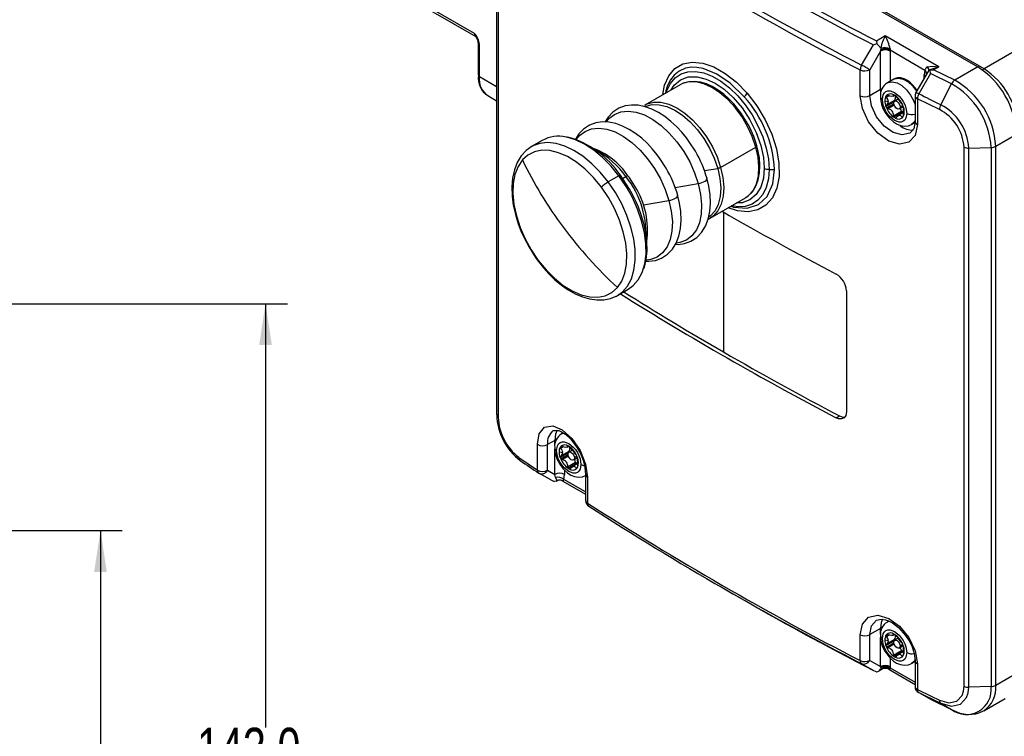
# Model space of a CAD drawing. Header units: millimetres. Extents: x 0 to 864, y 0 to 559.
# Tile 10 of 12: x 587 to 730, y 357 to 462. Entities that reach past the tile are written whole.
import ezdxf

# ---------------------------------------------------------------- set-up
doc = ezdxf.new("R2010")
doc.units = ezdxf.units.MM
doc.layers.add('DIMENSIONS', color=140, linetype='Continuous')
doc.styles.add('SLDTEXTSTYLE0', font='TXT', dxfattribs={"width": 0.75})
doc.dimstyles.new('SLDDIMSTYLE1', dxfattribs={"dimtxt": 6, "dimasz": 6, "dimexe": 0, "dimexo": 0.0625, "dimgap": 1.5, "dimtad": 0, "dimtih": 1, "dimtoh": 1, "dimdec": 1, "dimrnd": 1e-09, "dimzin": 4, "dimdsep": 46, "dimtxsty": 'SLDTEXTSTYLE0', "dimsah": 1, "dimcen": 0.09, "dimadec": 0, "dimazin": 1, "dimtfac": 1, "dimtdec": 1, "dimtofl": 0, "dimtmove": 0, "dimatfit": 3, "dimfxl": 0, "dimfrac": 2, "dimtolj": 1, "dimtzin": 12, "dimarcsym": 0})

# ---------------------------------------------------------------- blocks, each defined once
blk = doc.blocks.new('_D_6')
at = {"layer": 'DIMENSIONS'}
for p, q in [((548.17, 387.35), (602.18, 387.35)), ((599, 387.35), (599, 342.21)), ((591.24, 333.23), (589.42, 333.23)), ((589.42, 333.23), (589.42, 323.71)), ((606.76, 333.23), (608.59, 333.23)), ((608.59, 333.23), (608.59, 323.71)), ((589.42, 323.71), (591.24, 323.71)), ((608.59, 323.71), (606.76, 323.71)), ((599, 277.35), (599, 322.49)), ((548.17, 277.35), (602.18, 277.35))]:
    blk.add_line(p, q, dxfattribs=at)
for points in [[(599, 387.35), (598.08, 381.35), (599.93, 381.35)], [(599, 277.35), (599.93, 283.35), (598.08, 283.35)]]:
    blk.add_solid(points, dxfattribs=at)
at = {"layer": 'DIMENSIONS', "char_height": 6, "attachment_point": 1, "style": 'SLDTEXTSTYLE0'}
for s, insert in [('110.0', (589.03, 342.19)), ('4.33', (591.24, 331.44))]:
    blk.add_mtext(s, dxfattribs=dict(at, insert=insert))
blk = doc.blocks.new('_D_7')
at = {"layer": 'DIMENSIONS'}
for p, q in [((517.67, 420.35), (626.18, 420.35)), ((623, 420.35), (623, 358.71)), ((615.24, 349.73), (613.42, 349.73)), ((613.42, 349.73), (613.42, 340.21)), ((630.76, 349.73), (632.59, 349.73)), ((632.59, 349.73), (632.59, 340.21)), ((613.42, 340.21), (615.24, 340.21)), ((632.59, 340.21), (630.76, 340.21)), ((623, 277.35), (623, 338.99)), ((548.17, 277.35), (626.18, 277.35))]:
    blk.add_line(p, q, dxfattribs=at)
for points in [[(623, 420.35), (622.08, 414.35), (623.93, 414.35)], [(623, 277.35), (623.93, 283.35), (622.08, 283.35)]]:
    blk.add_solid(points, dxfattribs=at)
at = {"layer": 'DIMENSIONS', "char_height": 6, "attachment_point": 1, "style": 'SLDTEXTSTYLE0'}
for s, insert in [('143.0', (613.03, 358.69)), ('5.63', (615.24, 347.94))]:
    blk.add_mtext(s, dxfattribs=dict(at, insert=insert))

msp = doc.modelspace()

# ---------------------------------------------------------------- linework, layer by layer
at = {"color": 7, "linetype": 'Continuous', "lineweight": 25}
for p, q in [((665.77, 489.89), (726.58, 454.79)), ((727.5, 454.5), (666.69, 489.61)), ((656.62, 482.59), (656.62, 404.19)), ((656.85, 482.22), (656.85, 403.83)), ((761.86, 474.34), (727.5, 454.5)), ((653.39, 459.64), (631.54, 472.25)), ((631.75, 471.8), (653.6, 459.18)), ((640.37, 466.81), (653.6, 459.18)), ((653.58, 459.22), (653.66, 459.11)), ((653.95, 458.28), (653.95, 453.56)), ((713.14, 459.28), (711.87, 458.54)), ((711.87, 458.54), (711.89, 458.16)), ((720.92, 454.79), (713.14, 459.28)), ((654.1, 453.35), (654.1, 458.08)), ((709.69, 455.04), (711.4, 458)), ((712.44, 457.07), (710.87, 454.36)), ((711.4, 458), (711.89, 458.16)), ((712.44, 457.07), (712.47, 457.22)), ((712.44, 451.52), (712.44, 457.07)), ((712.47, 457.22), (712.53, 457.48)), ((713.84, 457.42), (713.85, 457.24)), ((713.85, 457.24), (718.88, 454.33)), ((713.85, 457.07), (713.85, 457.24)), ((709.49, 450.59), (709.49, 454.34)), ((710.87, 450.62), (710.87, 454.36)), ((719.41, 454.22), (717.6, 451.08)), ((718.88, 454.33), (718.8, 453.61)), ((719.46, 454.3), (719.29, 453.99)), ((720.92, 454.79), (719.48, 454.29)), ((719.65, 454.29), (720.17, 454.36)), ((719.71, 453.81), (719.65, 454.29)), ((720.17, 454.36), (720.92, 454.79)), ((723.23, 452.86), (720.17, 454.36)), ((726.58, 454.79), (723.23, 452.86)), ((714.36, 453), (713.44, 452.47)), ((714.36, 453), (714.4, 453.02)), ((722.75, 452.32), (719.71, 453.81)), ((683.29, 452.19), (678.17, 449.24)), ((683.29, 452.19), (683.2, 452.14)), ((710.87, 450.62), (712.44, 451.52)), ((721.2, 449.28), (722.75, 452.32)), ((655.34, 450.6), (656.62, 449.87)), ((713.07, 449.85), (713.6, 449.74)), ((713.21, 449.12), (714.41, 449.81)), ((713.22, 449.03), (714.42, 449.72)), ((713.28, 449.22), (714.44, 449.89)), ((714.25, 450.53), (714.49, 450.66)), ((715.02, 450.09), (714.51, 449.8)), ((717.46, 450.58), (717.46, 446.84)), ((721.01, 448.57), (717.81, 450.14)), ((717.81, 450.14), (717.81, 446.4)), ((714.32, 447.66), (715.48, 448.33)), ((715.16, 448.67), (715.76, 449.01)), ((715.6, 448.14), (714.4, 447.45)), ((715.74, 448.12), (715.02, 447.71)), ((716.94, 446.41), (717.48, 446.72)), ((663.26, 444.1), (661.7, 443.2)), ((729.2, 443.24), (732.23, 444.99)), ((689.19, 440.17), (694.31, 443.13)), ((724.6, 364.72), (724.6, 443.11)), ((725.28, 442.98), (728.54, 443.07)), ((725.28, 364.59), (725.28, 442.98)), ((728.54, 443.07), (728.54, 364.68)), ((729.2, 364.85), (729.2, 443.24)), ((696.23, 439.88), (697.02, 439.88)), ((674.4, 438.95), (672.84, 438.05)), ((675.77, 437.11), (674.56, 438.93)), ((687.67, 432.78), (692.79, 435.74)), ((692.79, 435.74), (692.88, 435.79)), ((691.14, 434.51), (690.79, 434.58)), ((687.4, 432.66), (687.88, 432.93)), ((687.87, 432.91), (687.67, 432.78)), ((674.2, 421.54), (675.76, 422.45)), ((707.48, 422.24), (707.48, 404.61)), ((706, 403.75), (706.49, 404.04)), ((666.3, 401.56), (666.07, 401.43)), ((662.55, 396.17), (662.55, 399.91)), ((665.06, 400.48), (664.01, 399.88)), ((664.01, 396.13), (664.01, 399.88)), ((666.88, 399.49), (667.11, 399.63)), ((665.7, 398.81), (666.23, 398.71)), ((665.84, 398.08), (667.03, 398.77)), ((665.84, 397.99), (667.05, 398.69)), ((665.91, 398.19), (667.07, 398.86)), ((667.65, 399.05), (667.14, 398.76)), ((659.83, 398.01), (662.55, 396.17)), ((666.94, 396.62), (668.1, 397.29)), ((668.23, 397.11), (667.02, 396.41)), ((668.36, 397.08), (667.65, 396.67)), ((667.79, 397.63), (668.38, 397.97)), ((664.48, 394.72), (662.77, 395.7)), ((664.01, 396.13), (665.06, 395.53)), ((665.18, 395.08), (665.06, 395.53)), ((666.39, 394.81), (666.47, 395.53)), ((669.56, 395.5), (669.56, 391.75)), ((664.48, 394.72), (665, 394.49)), ((665.29, 394.56), (665, 394.49)), ((665.43, 394.63), (665.18, 395.08)), ((665.28, 394.56), (665.41, 394.61)), ((666.25, 394.56), (669.56, 392.64)), ((669.82, 395.11), (669.82, 391.37)), ((689.25, 379.17), (690.96, 378.18)), ((713.66, 374.21), (713.44, 374.08)), ((712.44, 373.13), (710.87, 372.23)), ((709.49, 368.46), (709.49, 372.21)), ((710.87, 368.48), (710.87, 372.23)), ((713.07, 371.46), (713.6, 371.36)), ((713.21, 370.73), (714.41, 371.42)), ((713.22, 370.64), (714.42, 371.34)), ((713.28, 370.84), (714.44, 371.51)), ((714.25, 372.14), (714.49, 372.28)), ((715.02, 371.7), (714.51, 371.41)), ((714.32, 369.27), (715.48, 369.94)), ((715.6, 369.76), (714.4, 369.06)), ((715.74, 369.73), (715.02, 369.32)), ((715.16, 370.28), (715.76, 370.63)), ((711.4, 367.03), (709.69, 368.01)), ((710.87, 368.48), (712.44, 367.58)), ((716.94, 368.02), (717.46, 368.32)), ((717.46, 368.45), (717.46, 364.7)), ((717.81, 368.01), (717.81, 364.26)), ((711.4, 367.03), (711.89, 366.84)), ((712.17, 366.92), (712.66, 367.21)), ((712.47, 367.48), (712.44, 367.58)), ((712.53, 367.32), (712.47, 367.48)), ((713.63, 367.21), (717.46, 364.99)), ((713.85, 367.42), (713.84, 367.28)), ((713.85, 367.58), (713.85, 367.42)), ((732.23, 366.6), (729.2, 364.85)), ((717.96, 363.83), (718, 363.82)), ((718, 363.82), (719.71, 362.83)), ((728.54, 364.68), (725.28, 364.59)), ((719.71, 362.83), (722.75, 361.35)), ((727.45, 361.13), (730.58, 362.94)), ((721.2, 362.25), (722.75, 361.35))]:
    msp.add_line(p, q, dxfattribs=at)
at = {"color": 8, "linetype": 'Continuous', "lineweight": 25}
for p, q in [((713.85, 457.07), (713.85, 452.7)), ((656.62, 451.9), (654.1, 453.35)), ((718.8, 453.16), (718.8, 453.61)), ((712.44, 451.52), (712.46, 451.1)), ((713.52, 450.61), (713.21, 450.43)), ((713.46, 450.63), (713.22, 450.49)), ((713.7, 450.56), (713.28, 450.32)), ((713.35, 450.64), (713.31, 450.61)), ((714.37, 450.72), (714.32, 450.69)), ((714.62, 450.41), (714.8, 450.37)), ((713.31, 448.81), (714.38, 449.43)), ((714.43, 449.22), (713.49, 448.68)), ((715.69, 449.19), (715.3, 448.97)), ((714.57, 447.35), (714.79, 447.48)), ((715.56, 447.49), (715.76, 447.61)), ((686.84, 439.7), (688.76, 440.03)), ((674.75, 438.47), (674.84, 438.51)), ((674.93, 438.57), (675.42, 438.85)), ((682.58, 437.24), (685.94, 437.81)), ((677.95, 434.71), (681.67, 435.35)), ((689.6, 433.68), (689.6, 413.35)), ((665.06, 399.64), (665.06, 400.48)), ((666.09, 399.59), (665.84, 399.45)), ((666.15, 399.57), (665.84, 399.39)), ((666.32, 399.52), (665.91, 399.28)), ((665.97, 399.6), (665.93, 399.57)), ((666.99, 399.68), (666.94, 399.66)), ((665.06, 395.53), (665.06, 399.19)), ((665.93, 397.77), (667.01, 398.4)), ((667.06, 398.18), (666.12, 397.64)), ((667.25, 399.38), (667.43, 399.33)), ((668.31, 398.16), (667.92, 397.93)), ((666.47, 396.16), (666.47, 395.53)), ((667.19, 396.31), (667.42, 396.44)), ((668.18, 396.45), (668.39, 396.57)), ((666.32, 394.52), (666.26, 394.58)), ((669.56, 392.98), (666.39, 394.81)), ((712.44, 372.29), (712.44, 373.13)), ((714.37, 372.33), (714.32, 372.31)), ((712.44, 367.58), (712.44, 371.84)), ((713.52, 372.22), (713.21, 372.04)), ((713.46, 372.24), (713.22, 372.1)), ((713.7, 372.17), (713.28, 371.93)), ((713.35, 372.25), (713.31, 372.22)), ((713.31, 370.42), (714.38, 371.05)), ((714.62, 372.03), (714.8, 371.98)), ((714.43, 370.83), (713.49, 370.29)), ((715.69, 370.81), (715.3, 370.58)), ((713.85, 368.81), (713.85, 367.58)), ((714.57, 368.96), (714.79, 369.09)), ((715.56, 369.1), (715.76, 369.22)), ((713.85, 367.42), (717.46, 365.33))]:
    msp.add_line(p, q, dxfattribs=at)
at = {"color": 8, "linetype": 'Continuous', "lineweight": 25, "flags": 128}
for points in [[(653.39, 459.64), (653.52, 459.3), (653.58, 459.22)], [(680.79, 450.75), (681.03, 452.11), (681.65, 453.5), (682.55, 454.56), (683.7, 455.22), (685.07, 455.49), (686.58, 455.33), (688.2, 454.77), (689.86, 453.83), (691.49, 452.55), (693.05, 450.95)], [(692.62, 450.45), (690.6, 452.42), (688.66, 453.74), (686.67, 454.54), (685.73, 454.71), (684.97, 454.72), (684.1, 454.58), (683.17, 454.18), (682.41, 453.56), (681.89, 452.89), (681.65, 452.47), (681.42, 451.95), (681.22, 451.3), (681.18, 450.98)], [(681.29, 451.04), (681.38, 451.32), (681.89, 452.36), (682.58, 453.18), (683.43, 453.76), (684.43, 454.08), (685.53, 454.13), (686.73, 453.91), (687.97, 453.44), (689.23, 452.71), (690.47, 451.75), (691.67, 450.59), (692.77, 449.26), (693.77, 447.79), (694.62, 446.23), (695.31, 444.61), (695.82, 442.98), (696.13, 441.39), (696.23, 439.88)], [(682.02, 451.46), (682.42, 452.12), (683.35, 452.9), (684.49, 453.32), (685.77, 453.34), (687.1, 453.02), (688.39, 452.41), (689.69, 451.52), (691.02, 450.31), (692.3, 448.81), (693.44, 447.08), (694.36, 445.23), (695.02, 443.37), (695.41, 441.62), (695.53, 440.05)], [(694.31, 443.13), (693.8, 444.64), (693.11, 446.13), (692.26, 447.56), (691.29, 448.87), (690.22, 450.04), (689.09, 451.02), (687.92, 451.79), (686.75, 452.32), (685.63, 452.6), (684.58, 452.61), (683.63, 452.36), (683.29, 452.19)], [(713.44, 452.47), (713.57, 452.53), (714.16, 452.63), (714.84, 452.47), (715.54, 452.06), (716.22, 451.44), (716.81, 450.66), (717.27, 449.78), (717.46, 449.27)], [(714.4, 453.02), (714.49, 453.06), (715.08, 453.16), (715.76, 453), (716.46, 452.59), (717.14, 451.98), (717.69, 451.25)], [(718.8, 453.61), (718.92, 453.52), (718.98, 453.47)], [(712.44, 451.52), (712.59, 451.59), (712.69, 451.63)], [(678.17, 449.24), (678.51, 449.41), (679.46, 449.66), (680.51, 449.64), (681.64, 449.37), (682.8, 448.84), (683.97, 448.07), (685.1, 447.09), (686.17, 445.92), (687.15, 444.6), (687.99, 443.18), (688.68, 441.69), (689.19, 440.17)], [(693.05, 450.95), (694.47, 449.11), (695.68, 447.1), (696.65, 444.98), (697.31, 442.85), (697.66, 440.79), (697.68, 438.86), (697.35, 437.16), (696.71, 435.74), (695.77, 434.67), (694.58, 433.98), (693.18, 433.7), (691.63, 433.84), (690.28, 434.29)], [(716.73, 445.13), (716.73, 445.13), (715.61, 444.88), (714.29, 445.24), (712.98, 446.16), (711.87, 447.51), (711.12, 449.1), (710.87, 450.62)], [(672.57, 446.81), (672.95, 447.26), (673.75, 447.87), (674.69, 448.24), (675.75, 448.35), (676.9, 448.2), (678.1, 447.79), (679.33, 447.13), (680.55, 446.24), (681.73, 445.15), (682.83, 443.89), (683.83, 442.48), (684.69, 440.97), (685.4, 439.4), (685.94, 437.81)], [(678.31, 449.05), (678.32, 449.05), (679.25, 449.3), (680.27, 449.28), (681.37, 449.01), (682.51, 448.49), (683.65, 447.74), (684.77, 446.78), (685.81, 445.64), (686.76, 444.36), (687.58, 442.96), (688.26, 441.5), (688.76, 440.03)], [(717.46, 446.99), (717.27, 446.69), (716.95, 446.41)], [(668.25, 444.27), (668.69, 444.8), (669.48, 445.41), (670.43, 445.78), (671.49, 445.89), (672.63, 445.74), (673.84, 445.33), (675.07, 444.67), (676.29, 443.78), (677.47, 442.69), (678.57, 441.43), (679.57, 440.02), (680.43, 438.51), (681.14, 436.94), (681.67, 435.35)], [(674.4, 438.95), (673.25, 440.36), (672.02, 441.61), (670.73, 442.68), (669.41, 443.54), (668.09, 444.17), (666.81, 444.55), (666.71, 444.57)], [(672.84, 438.05), (671.69, 439.46), (670.46, 440.71), (669.16, 441.78), (667.85, 442.64), (666.53, 443.26), (665.25, 443.65), (664.02, 443.78), (662.89, 443.66), (661.89, 443.3)], [(692.88, 435.79), (693.26, 436.07), (693.92, 436.82), (694.39, 437.78), (694.68, 438.93), (694.76, 440.23), (694.63, 441.64), (694.31, 443.13)], [(694.31, 443.13), (694.37, 443.17), (694.42, 443.21), (694.45, 443.25), (694.46, 443.29), (694.46, 443.31)], [(688.76, 440.03), (689.08, 438.57), (689.2, 437.19), (689.12, 435.92), (688.84, 434.79), (688.38, 433.85), (687.74, 433.13), (687.52, 432.96)], [(689.19, 440.17), (689.51, 438.69), (689.64, 437.27), (689.56, 435.97), (689.27, 434.82), (688.8, 433.86), (688.14, 433.12), (687.87, 432.91)], [(690.71, 434.54), (691.05, 434.41), (693.05, 434.24), (694.69, 434.78), (695.95, 435.95), (696.78, 437.8), (697.02, 439.88)], [(696.23, 439.88), (696.13, 438.49), (695.82, 437.26), (695.31, 436.22), (694.62, 435.4), (693.77, 434.82), (692.77, 434.5), (691.67, 434.45), (691.14, 434.51)], [(695.53, 440.05), (695.41, 438.62), (695.02, 437.31), (694.36, 436.22), (693.44, 435.44), (692.3, 435.02), (691.52, 435.01)], [(674.2, 421.54), (674.93, 422.08), (675.66, 422.92), (676.22, 423.98), (676.59, 425.23), (676.77, 426.64), (676.76, 428.17), (676.55, 429.8), (676.14, 431.49), (675.55, 433.19), (674.8, 434.88), (673.89, 436.51), (672.84, 438.05)], [(685.94, 437.81), (686.28, 436.25), (686.43, 434.76), (686.37, 433.37), (686.11, 432.13), (685.66, 431.07), (685.02, 430.22), (684.22, 429.6), (683.28, 429.24), (682.82, 429.15)], [(681.67, 435.35), (682.02, 433.79), (682.17, 432.3), (682.11, 430.91), (681.85, 429.67), (681.4, 428.61), (680.76, 427.76), (679.96, 427.14), (679.02, 426.78), (678.43, 426.68)], [(662.68, 426.65), (662.65, 426.59), (662.65, 426.56), (662.65, 426.55)], [(665.4, 401.95), (665.17, 401.37), (665.06, 400.48)], [(666.06, 401.43), (666.2, 401.5), (666.38, 401.56)], [(665.32, 400.59), (665.21, 400.55), (665.06, 400.48)], [(710.87, 372.23), (711.12, 373.49), (711.87, 374.33)], [(712.73, 374.5), (712.54, 374.02), (712.44, 373.13)], [(713.44, 374.08), (713.57, 374.15), (713.75, 374.21)], [(712.7, 373.24), (712.59, 373.2), (712.44, 373.13)], [(717.45, 368.58), (717.27, 368.3), (716.95, 368.02)], [(712.64, 367.21), (712.56, 367.17), (712.5, 367.18), (712.46, 367.23)], [(713.84, 367.28), (713.8, 367.21), (713.75, 367.17), (713.64, 367.22)]]:
    msp.add_lwpolyline(points, dxfattribs=at)
at = {"color": 7, "linetype": 'Continuous', "lineweight": 25, "flags": 128}
for points in [[(710.87, 454.36), (710.76, 454.42), (710.63, 454.5), (710.48, 454.58), (710.32, 454.67), (710.16, 454.77), (710, 454.87), (709.84, 454.96), (709.69, 455.04)], [(719.26, 454.8), (720, 454.88), (720.92, 454.79)], [(719.48, 454.29), (719.46, 454.29), (719.46, 454.3)], [(692.97, 446.81), (692.13, 448.12), (691.76, 448.61), (691.12, 449.39), (690.42, 450.11), (689.65, 450.8), (688.83, 451.41), (687.98, 451.92), (687.12, 452.31), (686.25, 452.56), (685.39, 452.68), (684.55, 452.63), (683.73, 452.41), (683.2, 452.11)], [(717.76, 451.36), (717.45, 451.81), (717.21, 452.08), (716.79, 452.47), (716.36, 452.79), (715.88, 453.03), (715.4, 453.17), (714.91, 453.18), (714.44, 453.04), (714.41, 453.02)], [(719.72, 453.8), (719.53, 453.48), (718, 450.85)], [(712.72, 450.05), (712.84, 450.73), (713.01, 451), (713.24, 451.2), (713.51, 451.3), (713.83, 451.3), (714.49, 451.07), (715.14, 450.55), (715.46, 450.18), (715.74, 449.75), (715.96, 449.3), (716.13, 448.83), (716.25, 448.01)], [(717.59, 451.08), (717.47, 450.72), (717.46, 450.58)], [(717.81, 446.4), (717.49, 444.83), (716.58, 443.83), (715.22, 443.53), (713.63, 443.99), (712.05, 445.13), (710.71, 446.79), (709.81, 448.71), (709.49, 450.59)], [(716.25, 448.01), (716.13, 447.33), (715.96, 447.06), (715.74, 446.87), (715.46, 446.76), (715.14, 446.76), (714.49, 446.99), (713.83, 447.51), (713.52, 447.88), (713.24, 448.31), (713.01, 448.76), (712.84, 449.23), (712.72, 450.05)], [(713.21, 450.43), (713.21, 450.47), (713.22, 450.49)], [(713.28, 450.32), (713.24, 450.37), (713.21, 450.43)], [(714.32, 450.69), (714.3, 450.57), (714.21, 450.51), (714.03, 450.5), (713.82, 450.53), (713.55, 450.6), (713.49, 450.62)], [(714.32, 450.69), (714.32, 450.72), (714.34, 450.73), (714.38, 450.72), (714.4, 450.71)], [(714.38, 449.5), (714.41, 449.68), (714.51, 449.8), (714.66, 449.83), (714.84, 449.77), (715.02, 449.62), (715.16, 449.42), (715.26, 449.19), (715.3, 448.97)], [(714.5, 449.79), (714.48, 449.84), (714.46, 449.91)], [(721.2, 449.28), (720.8, 449.48), (720.4, 449.67), (720, 449.87), (719.6, 450.06), (719.2, 450.26), (718.8, 450.45), (718.4, 450.65), (718, 450.85)], [(685.53, 442.51), (684.63, 443.91), (684.24, 444.45), (683.55, 445.29), (682.8, 446.09), (681.97, 446.86), (681.08, 447.56), (680.14, 448.16), (679.18, 448.64), (678.2, 448.99), (677.22, 449.2), (676.24, 449.24), (675.29, 449.1), (674.37, 448.77), (673.51, 448.21), (672.82, 447.49), (672.36, 446.76)], [(713.08, 448.22), (713.63, 447.43), (713.88, 447.17), (714.32, 446.78), (714.79, 446.48), (715.33, 446.25), (715.91, 446.16), (716.49, 446.22), (716.94, 446.43)], [(713.22, 449.03), (713.21, 449.09), (713.21, 449.12)], [(715.3, 448.97), (715.26, 448.79), (715.16, 448.67), (715.02, 448.64), (714.84, 448.7), (714.66, 448.85), (714.51, 449.05), (714.41, 449.28), (714.38, 449.5)], [(681.26, 440.05), (680.37, 441.45), (679.98, 441.99), (679.29, 442.83), (678.54, 443.63), (677.71, 444.4), (676.82, 445.1), (675.88, 445.7), (674.92, 446.18), (673.94, 446.53), (672.95, 446.74), (671.98, 446.78), (671.02, 446.64), (670.11, 446.31), (669.25, 445.75), (668.56, 445.03), (668.08, 444.28)], [(714.74, 447.42), (714.92, 447.64), (715.11, 447.75), (715.28, 447.76), (715.42, 447.69), (715.54, 447.53), (715.56, 447.49)], [(715.67, 447.45), (715.64, 447.43), (715.61, 447.43), (715.58, 447.45), (715.56, 447.49)], [(717.46, 446.84), (717.28, 445.77), (716.73, 445.13)], [(661.92, 443.3), (661.77, 443.24), (660.89, 442.61), (660.18, 441.83), (659.61, 440.88), (659.19, 439.81), (658.93, 438.62), (658.82, 437.34), (658.87, 436.01), (659.04, 434.66), (659.34, 433.32), (659.77, 431.94), (660.15, 430.95), (660.56, 430.02), (661.34, 428.55)], [(671.85, 437.3), (670.71, 438.68), (669.49, 439.9), (668.21, 440.93), (666.91, 441.74), (665.62, 442.3), (664.37, 442.61), (663.19, 442.66), (662.11, 442.44), (661.16, 441.97), (660.36, 441.25)], [(661.89, 443.3), (661.86, 443.28), (661.7, 443.2)], [(692.88, 435.82), (693.12, 435.96), (693.83, 436.64), (694.32, 437.43), (694.66, 438.35), (694.85, 439.36), (694.9, 440.45), (694.82, 441.58), (694.61, 442.71), (694.45, 443.31)], [(660.36, 441.25), (659.73, 440.31), (659.28, 439.15), (659.03, 437.82), (658.98, 436.35), (659.14, 434.77), (659.49, 433.12), (660.04, 431.44), (660.77, 429.78), (661.65, 428.16), (662.68, 426.65)], [(675.76, 422.45), (676.49, 422.98), (677.22, 423.83), (677.78, 424.88), (678.15, 426.13), (678.34, 427.54), (678.32, 429.07), (678.11, 430.7), (677.7, 432.39), (677.11, 434.09), (676.36, 435.78), (675.45, 437.41), (674.4, 438.95)], [(675.95, 436.99), (674.99, 438.49), (674.61, 439.02)], [(675.42, 438.85), (675.51, 438.9), (675.59, 438.94), (675.65, 438.96), (675.69, 438.96), (675.71, 438.95)], [(676.71, 437.43), (675.88, 438.73), (675.71, 438.95)], [(682.7, 428.99), (683.01, 428.98), (683.96, 429.11), (684.87, 429.45), (685.73, 430), (686.43, 430.72), (686.99, 431.6), (687.39, 432.62), (687.63, 433.75), (687.72, 434.95), (687.66, 436.2), (687.48, 437.45), (687.18, 438.66), (687.16, 438.71)], [(685.94, 437.81), (686.2, 437.87), (686.46, 437.95), (686.71, 438.05), (686.92, 438.16), (687.08, 438.27), (687.18, 438.39), (687.22, 438.49), (687.19, 438.58)], [(674.17, 422.69), (674.8, 423.64), (675.25, 424.79), (675.5, 426.12), (675.54, 427.59), (675.39, 429.17), (675.03, 430.82), (674.48, 432.5), (673.76, 434.17), (672.87, 435.78), (671.85, 437.3)], [(678.06, 425.48), (678.13, 425.64), (678.38, 426.79), (678.49, 428.03), (678.46, 429.34), (678.29, 430.68), (678, 432.02), (677.63, 433.28), (677.23, 434.37), (676.84, 435.27), (676.31, 436.34), (675.95, 436.99)], [(678.33, 426.53), (678.74, 426.52), (679.7, 426.65), (680.61, 426.99), (681.47, 427.54), (682.17, 428.26), (682.72, 429.14), (683.13, 430.16), (683.37, 431.29), (683.46, 432.49), (683.4, 433.74), (683.21, 434.99), (682.92, 436.2), (682.9, 436.25)], [(681.67, 435.35), (681.94, 435.41), (682.2, 435.49), (682.45, 435.59), (682.65, 435.7), (682.82, 435.81), (682.92, 435.93), (682.96, 436.03), (682.93, 436.12)], [(661.34, 428.55), (662.29, 427.05), (662.65, 426.55)], [(662.65, 426.55), (662.7, 426.48), (663.43, 425.57), (664.22, 424.69), (665.1, 423.84), (666.04, 423.06), (667.03, 422.37), (668.05, 421.79), (669.08, 421.34), (670.13, 421.04), (671.17, 420.89), (672.19, 420.9), (673.18, 421.1), (673.98, 421.44)], [(662.68, 426.65), (663.81, 425.26), (665.03, 424.04), (666.31, 423.01), (667.61, 422.21), (668.9, 421.64), (670.15, 421.33), (671.33, 421.28), (672.41, 421.5), (673.36, 421.97), (674.17, 422.69)], [(674.02, 421.44), (674.04, 421.46), (674.2, 421.54)], [(707.48, 404.61), (707.4, 404.11), (707.15, 403.76), (706.78, 403.59), (706.32, 403.62), (706, 403.75)], [(706.49, 404.04), (706.98, 403.87), (707.25, 403.89)], [(662.55, 399.91), (662.82, 401.45), (663.6, 402.38), (664.77, 402.57), (666.16, 401.99), (667.55, 400.74), (668.74, 398.99), (669.54, 397.02), (669.82, 395.11)], [(664.86, 401.89), (665.67, 401.89), (666.06, 401.72), (666.61, 401.37), (667.4, 400.64), (668.34, 399.38), (668.8, 398.55), (669.18, 397.59), (669.46, 396.55), (669.56, 395.5)], [(665.34, 399.01), (665.47, 399.69), (665.63, 399.97), (665.86, 400.16), (666.14, 400.26), (666.46, 400.27), (667.11, 400.03), (667.76, 399.51), (668.08, 399.14), (668.36, 398.71), (668.59, 398.26), (668.75, 397.79), (668.88, 396.97)], [(666.94, 399.66), (666.93, 399.53), (666.83, 399.47), (666.65, 399.46), (666.44, 399.49), (666.18, 399.56), (666.12, 399.58)], [(666.94, 399.66), (666.94, 399.68), (666.97, 399.69), (667, 399.68), (667.02, 399.67)], [(668.88, 396.97), (668.75, 396.29), (668.59, 396.02), (668.36, 395.83), (668.08, 395.73), (667.76, 395.72), (667.11, 395.95), (666.46, 396.47), (666.14, 396.85), (665.86, 397.27), (665.63, 397.72), (665.47, 398.19), (665.34, 399.01)], [(665.84, 397.99), (665.83, 398.05), (665.84, 398.08)], [(665.84, 399.39), (665.84, 399.43), (665.84, 399.45)], [(665.91, 399.28), (665.86, 399.33), (665.84, 399.39)], [(667, 398.46), (667.04, 398.64), (667.14, 398.76), (667.29, 398.79), (667.46, 398.73), (667.64, 398.59), (667.79, 398.38), (667.89, 398.15), (667.92, 397.93)], [(667.92, 397.93), (667.89, 397.75), (667.79, 397.63), (667.64, 397.6), (667.46, 397.67), (667.29, 397.81), (667.14, 398.01), (667.04, 398.24), (667, 398.46)], [(667.12, 398.75), (667.11, 398.8), (667.09, 398.87)], [(665.7, 397.18), (666.25, 396.4), (666.5, 396.13), (666.94, 395.74), (667.42, 395.44), (667.95, 395.22), (668.53, 395.12), (669.12, 395.18), (669.56, 395.39)], [(667.36, 396.38), (667.55, 396.6), (667.73, 396.71), (667.9, 396.72), (668.04, 396.65), (668.16, 396.49), (668.18, 396.45)], [(668.29, 396.41), (668.26, 396.39), (668.23, 396.39), (668.21, 396.42), (668.18, 396.45)], [(665.29, 394.56), (665.36, 394.6), (665.43, 394.63)], [(666.39, 394.81), (666.34, 394.72), (666.31, 394.67), (666.3, 394.65), (666.29, 394.58), (666.32, 394.52)], [(709.49, 372.21), (709.81, 373.77), (710.71, 374.76), (712.05, 375.05), (713.63, 374.59), (715.22, 373.45), (716.58, 371.8), (717.49, 369.89), (717.81, 368.01)], [(711.87, 374.33), (712.54, 374.49), (713.15, 374.4), (713.6, 374.24), (714.2, 373.93), (715.07, 373.27), (716.1, 372.13), (716.61, 371.35), (717.04, 370.46), (717.35, 369.47), (717.46, 368.45)], [(712.72, 371.66), (712.84, 372.34), (713.01, 372.62), (713.24, 372.81), (713.51, 372.91), (713.83, 372.92), (714.49, 372.68), (715.14, 372.16), (715.46, 371.79), (715.74, 371.36), (715.96, 370.91), (716.13, 370.45), (716.25, 369.62)], [(714.32, 372.31), (714.3, 372.18), (714.21, 372.12), (714.03, 372.11), (713.82, 372.14), (713.55, 372.21), (713.49, 372.23)], [(714.32, 372.31), (714.32, 372.33), (714.34, 372.34), (714.38, 372.33), (714.4, 372.32)], [(716.25, 369.62), (716.13, 368.94), (715.96, 368.67), (715.74, 368.48), (715.46, 368.38), (715.14, 368.37), (714.49, 368.6), (713.83, 369.12), (713.52, 369.5), (713.24, 369.92), (713.01, 370.37), (712.84, 370.84), (712.72, 371.66)], [(713.21, 372.04), (713.21, 372.09), (713.22, 372.1)], [(713.28, 371.93), (713.24, 371.98), (713.21, 372.04)], [(714.38, 371.11), (714.41, 371.29), (714.51, 371.41), (714.66, 371.44), (714.84, 371.38), (715.02, 371.24), (715.16, 371.03), (715.26, 370.8), (715.3, 370.58)], [(715.3, 370.58), (715.26, 370.4), (715.16, 370.28), (715.02, 370.25), (714.84, 370.32), (714.66, 370.46), (714.51, 370.66), (714.41, 370.89), (714.38, 371.11)], [(714.5, 371.4), (714.48, 371.45), (714.46, 371.52)], [(713.08, 369.83), (713.63, 369.05), (713.88, 368.78), (714.32, 368.39), (714.79, 368.09), (715.33, 367.87), (715.91, 367.77), (716.49, 367.83), (716.94, 368.04)], [(713.22, 370.64), (713.21, 370.7), (713.21, 370.73)], [(714.74, 369.03), (714.92, 369.25), (715.11, 369.36), (715.28, 369.37), (715.42, 369.3), (715.54, 369.14), (715.56, 369.1)], [(715.67, 369.06), (715.64, 369.04), (715.61, 369.04), (715.58, 369.07), (715.56, 369.1)], [(717.81, 364.26), (718.21, 364.07), (718.61, 363.87), (719.01, 363.67), (719.41, 363.48), (719.81, 363.28), (720.21, 363.09), (720.61, 362.89), (721.01, 362.7)], [(718, 363.82), (718.4, 363.62), (718.8, 363.42), (719.2, 363.23), (719.6, 363.03), (720, 362.84), (720.4, 362.64), (720.8, 362.44), (721.2, 362.25)], [(721.01, 362.7), (722.37, 362.32), (723.53, 362.56), (724.31, 363.4), (724.52, 364.01), (724.6, 364.72)], [(721.2, 362.25), (722.75, 361.82), (724.08, 362.11), (724.96, 363.08), (725.2, 363.77), (725.28, 364.59)], [(719.71, 362.86), (722.46, 361.49), (722.78, 361.34)]]:
    msp.add_lwpolyline(points, dxfattribs=at)
at = {"color": 7, "linetype": 'Continuous', "lineweight": 25}
for centre, radius, start, end in [((926.32, 875.75), 469.09, 237.2092, 242.7961), ((926.32, 876.08), 470.09, 237.2112, 242.7942), ((925.68, 874.64), 472.64, 237.2247, 242.7807), ((925.75, 875.1), 472.36, 237.2247, 242.7807), ((651.41, 457.8), 2.71, 5.8626, 42.8226), ((652.26, 458.13), 1.7, 4.9031, 38.6498), ((718.05, 456.38), 5.7, 149.4024, 168.4088), ((708.56, 456.51), 5.35, 9.8099, 31.1433), ((710, 455.86), 2.97, 33.9857, 50.619), ((713.14, 455.71), 1.54, 62.6097, 117.3903), ((712.53, 457.55), 0.0701, 203.3575, 274.2413), ((713.18, 455.76), 1.62, 65.7376, 116.0666), ((713.08, 455.09), 2.45, 72.0178, 102.8787), ((711.04, 454.29), 1.55, 150.8349, 178.1479), ((710.16, 455.74), 1.55, 244.5977, 297.254), ((720.67, 453.27), 2.08, 132.7597, 149.2753), ((718.85, 454.34), 0.609, 356.2547, 48.4396), ((719.95, 444.43), 12.29, 2.6055, 57.3945), ((721.7, 445.44), 10.76, 2.6055, 57.3945), ((656.92, 453.16), 2.99, 172.3233, 238.096), ((654.2, 453.58), 0.244, 183.0024, 246.4848), ((724.15, 451.56), 1.59, 125.0273, 151.2974), ((717.44, 442.61), 11.77, 3.0461, 60.5087), ((714.42, 450.7), 2, 119.2803, 187.1434), ((717.26, 442.45), 11.29, 3.1187, 60.8988), ((690.91, 452.36), 2.57, 311.7562, 326.5566), ((679.89, 438.94), 17.16, 3.1395, 42.0932), ((710.16, 451.99), 1.55, 244.5977, 297.254), ((716.71, 450.47), 4.28, 180.1282, 211.7151), ((714.36, 449.89), 1.29, 152.1084, 181.7945), ((715.6, 449.89), 2.53, 180.9156, 199.8071), ((713.92, 450.09), 0.806, 139.6523, 150.1464), ((712.83, 449.69), 0.772, 3.7165, 54.1094), ((712.96, 449.78), 0.646, 300.4388, 356.7348), ((713.91, 450), 0.864, 55.57, 134.649), ((713.41, 450.47), 0.178, 60.4011, 124.7346), ((713.54, 449.03), 1.88, 57.0248, 62.9806), ((714.51, 449.81), 0.104, 130.2034, 184.9116), ((714.66, 449.81), 0.253, 180.9156, 199.8071), ((714.25, 450.17), 0.338, 304.9781, 308.5434), ((713.94, 450.37), 0.692, 318.4558, 19.8297), ((712.8, 448.06), 3.1, 22.4393, 55.1499), ((714.18, 450.03), 0.699, 36.497, 55.6803), ((641.14, 390.44), 94.96, 38.399, 39.1901), ((719.4, 450.09), 1.59, 151.6273, 178.1917), ((713.37, 449.09), 0.16, 122.6222, 170.6629), ((716.27, 450.09), 3.23, 199.1278, 203.2836), ((716.17, 450), 3.1, 202.4393, 235.1499), ((713.51, 448.9), 0.219, 203.5852, 267.1516), ((713.44, 447.8), 0.884, 350.8962, 86.693), ((713.88, 447.93), 1.65, 15.24, 30.0457), ((716.65, 449.88), 1.92, 232.0716, 241.4816), ((714.11, 448), 1.41, 13.5262, 14.9035), ((715.79, 448.4), 0.318, 193.5173, 234.8475), ((715, 448.97), 0.723, 22.35, 38.8913), ((712.7, 447.97), 3.23, 19.1278, 23.2836), ((716.35, 448.62), 0.64, 155.8673, 189.2333), ((721, 448.5), 5.27, 179.744, 187.7117), ((714.06, 448.3), 1.84, 336.5901, 23.4099), ((715.56, 448.93), 0.213, 347.5794, 28.1269), ((722.62, 448.52), 1.61, 151.9299, 178.2097), ((718.06, 442.73), 6.54, 3.283, 63.2312), ((717.72, 442.56), 7.57, 3.1836, 62.6299), ((681.04, 439.73), 13.88, 14.9414, 30.6818), ((714.54, 447.63), 0.226, 171.8599, 231.9571), ((715.43, 449.03), 1.88, 237.0248, 242.9806), ((715.06, 448.06), 0.864, 235.57, 314.649), ((714.62, 447.47), 0.128, 246.3309, 335.5194), ((716.67, 449.79), 1.96, 237.0836, 240.0069), ((715.05, 447.97), 0.806, 319.6523, 330.1464), ((715.42, 447.71), 0.356, 336.7591, 12.7402), ((665.6, 439.84), 4.86, 76.8493, 118.7968), ((663.3, 431.5), 13.58, 33.6128, 74.5206), ((666.77, 432.85), 10.82, 34.3126, 69.4514), ((671.89, 434.4), 15.87, 15.1028, 30.7689), ((725.22, 444.5), 1.52, 245.749, 272.2124), ((728.52, 444.49), 1.42, 270.4842, 298.1909), ((715.23, 467.9), 61, 205.9064, 216.7179), ((667.63, 431.94), 15.87, 15.1028, 30.7689), ((688.54, 441.37), 1.36, 279.3875, 298.6736), ((696.2, 441.33), 1.44, 241.9598, 271.1441), ((674.6, 438.73), 0.295, 87.3921, 130.7481), ((675.58, 433.39), 5.4, 120.4692, 133.7172), ((666.7, 431.04), 11.87, 351.9257, 32.5242), ((933.78, 858.05), 489.61, 240.0579, 242.274), ((718.48, 470.27), 65.02, 216.6814, 227.0419), ((704.57, 422.11), 2.91, 2.5487, 60.6665), ((926.18, 823.34), 473.85, 237.9337, 242.3113), ((917.89, 809.01), 456.8, 237.8832, 240.0152), ((933.85, 836.67), 488.74, 240.0157, 242.2774), ((657.08, 404.22), 0.456, 179.6831, 239.9063), ((665.35, 404.49), 8.73, 181.7658, 232.6974), ((664.46, 404.06), 7.61, 181.764, 232.6045), ((667.05, 399.67), 2, 119.2803, 187.1434), ((663.31, 401.22), 1.52, 239.7687, 297.6504), ((666.54, 399.05), 0.806, 139.6523, 150.1464), ((666.54, 398.96), 0.864, 55.57, 134.649), ((666.03, 399.43), 0.178, 60.4011, 124.7346), ((666.17, 397.99), 1.88, 57.0248, 62.9806), ((666.57, 399.33), 0.692, 318.4558, 19.8297), ((665.42, 397.03), 3.1, 22.4393, 55.1499), ((666.8, 399), 0.699, 36.497, 55.6803), ((669.34, 399.43), 4.28, 180.1282, 211.7151), ((666.99, 398.85), 1.29, 152.1084, 181.7945), ((668.22, 398.85), 2.53, 180.9156, 199.8071), ((665.99, 398.05), 0.16, 122.6222, 170.6629), ((665.46, 398.66), 0.772, 3.7165, 54.1094), ((665.58, 398.74), 0.646, 300.4388, 356.7348), ((667.14, 398.78), 0.104, 130.2034, 184.9116), ((667.28, 398.77), 0.253, 180.9156, 199.8071), ((666.87, 399.13), 0.338, 304.9781, 308.5434), ((593.76, 339.4), 94.96, 38.399, 39.1901), ((667.62, 397.94), 0.723, 22.35, 38.8913), ((665.32, 396.93), 3.23, 19.1278, 23.2836), ((660.35, 397.97), 0.516, 175.3521, 235.7857), ((895.41, 740.27), 415.75, 235.522, 235.974), ((668.9, 399.05), 3.23, 199.1278, 203.2836), ((668.8, 398.96), 3.1, 202.4393, 235.1499), ((666.13, 397.86), 0.219, 203.5852, 267.1516), ((666.07, 396.76), 0.884, 350.8962, 86.693), ((666.5, 396.89), 1.65, 15.24, 30.0457), ((669.27, 398.84), 1.92, 232.0716, 241.4816), ((666.73, 396.96), 1.41, 13.5262, 14.9035), ((668.41, 397.37), 0.318, 193.5173, 234.8475), ((669.29, 398.75), 1.96, 237.0836, 240.0069), ((668.98, 397.58), 0.64, 155.8673, 189.2333), ((673.62, 397.46), 5.27, 179.744, 187.7117), ((666.69, 397.26), 1.84, 336.5901, 23.4099), ((668.19, 397.89), 0.213, 347.5794, 28.1269), ((668.05, 396.67), 0.356, 336.7591, 12.7402), ((663.06, 396.12), 0.515, 175.2582, 235.6683), ((663.31, 397.48), 1.52, 239.7687, 297.6504), ((663.18, 396.51), 0.909, 242.7784, 335.7082), ((665.77, 394.17), 1.54, 62.6097, 117.3903), ((667.16, 396.59), 0.226, 171.8599, 231.9571), ((668.05, 397.99), 1.88, 237.0248, 242.9806), ((667.68, 397.03), 0.864, 235.57, 314.649), ((667.25, 396.43), 0.128, 246.3309, 335.5194), ((667.68, 396.93), 0.806, 319.6523, 330.1464), ((665.53, 393.79), 1.34, 50.0726, 105.1491), ((665.78, 393.75), 0.934, 60.2048, 113.5552), ((665.77, 393.65), 1.03, 57.8213, 109.1439), ((670.51, 391.72), 0.94, 178.1853, 239.1039), ((670.04, 391.79), 0.478, 184.6535, 242.3042), ((925.68, 788.76), 472.64, 237.2247, 242.7807), ((670.33, 391.32), 0.511, 175.0074, 235.3318), ((925.75, 788.06), 472.36, 237.2247, 242.7807), ((935.95, 802.76), 490.19, 240.0215, 242.7361), ((714.42, 372.32), 2, 119.2803, 187.1434), ((713.91, 371.61), 0.864, 55.57, 134.649), ((713.54, 370.64), 1.88, 57.0248, 62.9806), ((710.16, 373.6), 1.55, 244.5977, 297.254), ((716.71, 372.08), 4.28, 180.1282, 211.7151), ((714.36, 371.5), 1.29, 152.1084, 181.7945), ((715.6, 371.5), 2.53, 180.9156, 199.8071), ((713.92, 371.7), 0.806, 139.6523, 150.1464), ((712.83, 371.31), 0.772, 3.7165, 54.1094), ((712.96, 371.39), 0.646, 300.4388, 356.7348), ((713.41, 372.08), 0.178, 60.4011, 124.7346), ((714.51, 371.43), 0.104, 130.2034, 184.9116), ((714.66, 371.42), 0.253, 180.9156, 199.8071), ((714.25, 371.78), 0.338, 304.9781, 308.5434), ((713.94, 371.98), 0.692, 318.4558, 19.8297), ((712.8, 369.68), 3.1, 22.4393, 55.1499), ((714.18, 371.65), 0.699, 36.497, 55.6803), ((641.14, 312.05), 94.96, 38.399, 39.1901), ((715, 370.59), 0.723, 22.35, 38.8913), ((712.7, 369.58), 3.23, 19.1278, 23.2836), ((713.37, 370.7), 0.16, 122.6222, 170.6629), ((716.27, 371.7), 3.23, 199.1278, 203.2836), ((716.17, 371.61), 3.1, 202.4393, 235.1499), ((713.51, 370.51), 0.219, 203.5852, 267.1516), ((713.44, 369.41), 0.884, 350.8962, 86.693), ((713.88, 369.54), 1.65, 15.24, 30.0457), ((716.65, 371.49), 1.92, 232.0716, 241.4816), ((714.11, 369.61), 1.41, 13.5262, 14.9035), ((715.79, 370.02), 0.318, 193.5173, 234.8475), ((716.67, 371.4), 1.96, 237.0836, 240.0069), ((716.35, 370.24), 0.64, 155.8673, 189.2333), ((721, 370.11), 5.27, 179.744, 187.7117), ((714.06, 369.91), 1.84, 336.5901, 23.4099), ((715.56, 370.54), 0.213, 347.5794, 28.1269), ((710.16, 369.86), 1.55, 244.5977, 297.254), ((709.99, 368.41), 0.498, 173.7794, 232.9975), ((710.02, 368.88), 0.931, 248.8926, 334.8926), ((714.54, 369.24), 0.226, 171.8599, 231.9571), ((715.43, 370.64), 1.88, 237.0248, 242.9806), ((715.06, 369.68), 0.864, 235.57, 314.649), ((714.62, 369.08), 0.128, 246.3309, 335.5194), ((715.05, 369.58), 0.806, 319.6523, 330.1464), ((715.42, 369.32), 0.356, 336.7591, 12.7402), ((711.83, 367.54), 0.7, 274.2507, 334.2099), ((713.14, 366.22), 1.54, 62.6097, 117.3903), ((712.65, 367.15), 0.206, 124.3582, 154.4605), ((713.1, 366.14), 1.48, 59.827, 115.1212), ((713.16, 366.25), 1.23, 56.5318, 120.3413), ((713.14, 366.33), 1, 59.981, 120.4457), ((718.34, 364.64), 0.876, 175.6373, 248.4005), ((718.3, 364.21), 0.496, 173.5551, 232.4028), ((724.92, 364.27), 3.64, 233.5163, 6.3955), ((725.21, 366.11), 1.52, 246.0877, 272.5299), ((728.52, 366.1), 1.42, 270.4842, 298.1909), ((721.5, 362.64), 0.496, 173.4721, 232.1642), ((725.31, 365.38), 4.75, 238.9129, 296.6658)]:
    msp.add_arc(centre, radius, start, end, dxfattribs=at)
at = {"color": 8, "linetype": 'Continuous', "lineweight": 25}
for centre, radius, start, end in [((653.89, 459.59), 0.505, 174.4573, 233.4155), ((654.2, 458.31), 0.252, 185.864, 245.6106), ((718.45, 453.77), 0.703, 0.6188, 52.7671), ((727.96, 453.73), 0.897, 121.0744, 138.6025), ((656.95, 452.99), 2.88, 172.7442, 235.9436), ((687.52, 398.34), 60.71, 59.8645, 60.3066), ((712.93, 450.51), 0.504, 186.118, 245.5884), ((717.97, 450.63), 0.512, 185.3595, 251.8447), ((716.97, 449.41), 1.57, 243.0139, 288.3073), ((717.97, 446.88), 0.512, 185.3325, 251.8478), ((717.19, 448.72), 3.14, 233.4794, 269.925), ((665.59, 431.91), 12.03, 35.2218, 62.8448), ((664.91, 430.47), 13.44, 354.8863, 38.5797), ((666.09, 400.19), 2.1, 125.9043, 188.473), ((665.55, 399.47), 0.504, 186.118, 245.5884), ((669.52, 398.15), 1.34, 241.3218, 264.1159), ((670.04, 395.53), 0.477, 184.0097, 242.355), ((712.93, 372.12), 0.504, 186.118, 245.5884), ((716.96, 371), 1.55, 242.702, 283.9915), ((717.97, 368.49), 0.511, 184.933, 251.8935), ((717.99, 364.76), 0.528, 186.4452, 250.7351), ((725.14, 364.49), 4.07, 304.4823, 5.0734)]:
    msp.add_arc(centre, radius, start, end, dxfattribs=at)
at = {"color": 7, "linetype": 'Continuous', "lineweight": 25}
msp.add_ellipse((720.17, 453.54), major_axis=(-0.729, 0.73), ratio=0.318447, start_param=5.778025, end_param=6.160444, dxfattribs=at)

# ---------------------------------------------------------------- dimensions: what is measured, and where the dimension line sits
at = {"layer": 'DIMENSIONS'}
for base, p2, picture, middle in [((623, 420.35), (516.4, 420.35), '_D_7', (623, 348.85)), ((599, 387.35), (546.9, 387.35), '_D_6', (599, 332.35))]:
    dim = msp.add_linear_dim(base=base, p1=(546.9, 277.35), p2=p2, angle=90, dimstyle='SLDDIMSTYLE1', dxfattribs=at)
    dim.commit()
    dim.dimension.update_dxf_attribs({"geometry": picture, "text_midpoint": middle, "dimtype": 160})

doc.saveas('drawing.dxf')
